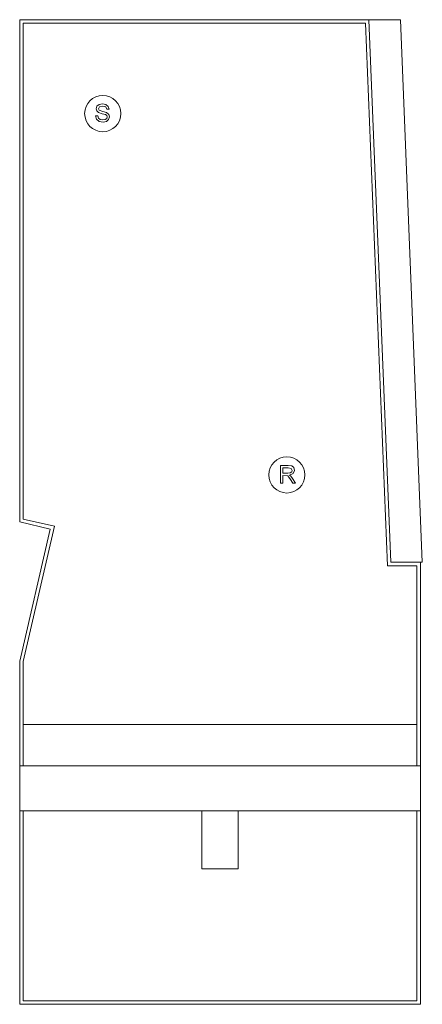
# Model space of a CAD drawing. Header units: millimetres. Extents: x 0 to 223, y 0 to 545.
import ezdxf

# ---------------------------------------------------------------- set-up
doc = ezdxf.new("R2010")
doc.units = ezdxf.units.MM

# ---------------------------------------------------------------- blocks, each defined once
blk = doc.blocks.new('RSen_55_ME_FB_fan coils ducted - 2 pipes_jaga - babw0_05505522-bf-20 - concealed wall mounted - 2-pipe_jaga_briza 22_lxhxd 550x545x222 mm-282205-left')
at = {"lineweight": 18}
for p, q in [((42.78, 497.08), (42.36, 495.69)), ((44.03, 498.07), (42.78, 497.08)), ((43.59, 495.73), (44.14, 496.75)), ((45.86, 498.4), (44.03, 498.07)), ((44.14, 496.75), (45.9, 497.17)), ((47.8, 498.05), (45.86, 498.4)), ((45.9, 497.17), (47.66, 496.74)), ((47.66, 496.74), (48.36, 495.48)), ((49.1, 497.02), (47.8, 498.05)), ((49.59, 495.48), (49.1, 497.02)), ((42.05, 491.79), (42.58, 489.91)), ((43.28, 491.79), (42.05, 491.79)), ((42.36, 495.69), (42.7, 494.47)), ((42.7, 494.47), (43.75, 493.55)), ((43.68, 490.55), (43.28, 491.79)), ((43.98, 494.87), (43.59, 495.73)), ((44.65, 489.77), (43.68, 490.55)), ((43.75, 493.55), (45.68, 492.94)), ((45.99, 494.18), (43.98, 494.87)), ((45.68, 492.94), (47.47, 492.47)), ((48.17, 493.57), (45.99, 494.18)), ((47.47, 492.47), (48.31, 491.91)), ((49.36, 492.57), (48.17, 493.57)), ((48.51, 491.15), (48.24, 490.32)), ((48.31, 491.91), (48.51, 491.15)), ((48.36, 495.48), (49.59, 495.48)), ((49.3, 489.7), (49.74, 491.18)), ((49.74, 491.18), (49.36, 492.57)), ((42.58, 489.91), (43.97, 488.66)), ((43.97, 488.66), (46.17, 488.25)), ((46.12, 489.48), (44.65, 489.77)), ((47.41, 489.7), (46.12, 489.48)), ((46.17, 488.25), (48.03, 488.63)), ((48.24, 490.32), (47.41, 489.7)), ((48.03, 488.63), (49.3, 489.7)), ((148.75, 298.25), (144.51, 298.25)), ((144.51, 298.25), (144.51, 288.4)), ((145.74, 293.94), (145.74, 297.02)), ((145.74, 297.02), (148.81, 297.02)), ((150.72, 297.98), (148.75, 298.25)), ((148.81, 297.02), (150.45, 296.59)), ((150.7, 294.67), (149.9, 294.11)), ((150.45, 296.59), (150.97, 295.51)), ((150.97, 295.51), (150.7, 294.67)), ((151.8, 297.04), (150.72, 297.98)), ((151.54, 293.78), (152.2, 295.55)), ((152.2, 295.55), (151.8, 297.04)), ((148.5, 293.94), (145.74, 293.94)), ((145.74, 288.4), (145.74, 292.71)), ((145.74, 292.71), (148.53, 292.43)), ((149.9, 294.11), (148.5, 293.94)), ((148.53, 292.43), (149.18, 291.79)), ((149.18, 291.79), (150.1, 290.44)), ((149.48, 292.86), (151.54, 293.78)), ((150.17, 292.34), (149.48, 292.86)), ((150.1, 290.44), (151.38, 288.4)), ((151.17, 291.07), (150.17, 292.34)), ((152.81, 288.4), (151.17, 291.07)), ((144.51, 288.4), (145.74, 288.4)), ((151.38, 288.4), (152.81, 288.4)), ((101, 107), (101, 75)), ((121, 75), (121, 107)), ((121, 75), (101, 75))]:
    blk.add_line(p, q, dxfattribs=at)
for centre, start, end in [((46, 493), 90, 270), ((46, 493), 270, 90), ((148, 293), 90, 270), ((148, 293), 270, 90)]:
    blk.add_arc(centre, 10, start, end, dxfattribs=at)
blk = doc.blocks.new('RSen_56_ME_FB_SOg - briza 22 - concealed wall mounted - SH_jaga - standard-286736-left')
at = {"lineweight": 18}
for p, q in [((193.51, 545), (0, 545)), ((0, 545), (0, 266.97)), ((2, 268.56), (2, 543)), ((2, 543), (191.59, 543)), ((191.59, 543), (203.71, 242.78)), ((193.51, 545), (210.94, 545)), ((193.51, 545), (205.63, 244.78)), ((205.63, 244.78), (193.51, 545)), ((223.07, 244.78), (210.94, 545)), ((19.27, 264.58), (2, 268.56)), ((0, 266.97), (16.87, 263.08)), ((16.87, 263.08), (0, 190)), ((2, 189.77), (19.27, 264.58)), ((203.71, 242.78), (220, 242.78)), ((205.63, 244.78), (223.07, 244.78)), ((222, 244.78), (205.63, 244.78)), ((220, 242.78), (220, 132)), ((222, 132), (222, 244.78)), ((0, 190), (0, 132)), ((2, 132), (2, 189.77)), ((2, 154.9), (220, 154.9)), ((0, 107), (0, 132)), ((0, 132), (222, 132)), ((222, 132), (222, 107)), ((0, 107), (0, 0)), ((222, 107), (0, 107)), ((2, 2), (2, 107)), ((220, 107), (220, 2)), ((222, 0), (222, 107)), ((220, 2), (2, 2)), ((0, 0), (222, 0))]:
    blk.add_line(p, q, dxfattribs=at)

msp = doc.modelspace()

# ---------------------------------------------------------------- block references
at = {"lineweight": 18}
for name in ['RSen_56_ME_FB_SOg - briza 22 - concealed wall mounted - SH_jaga - standard-286736-left', 'RSen_55_ME_FB_fan coils ducted - 2 pipes_jaga - babw0_05505522-bf-20 - concealed wall mounted - 2-pipe_jaga_briza 22_lxhxd 550x545x222 mm-282205-left']:
    msp.add_blockref(name, (0, 0), dxfattribs=at)

doc.saveas('drawing.dxf')
